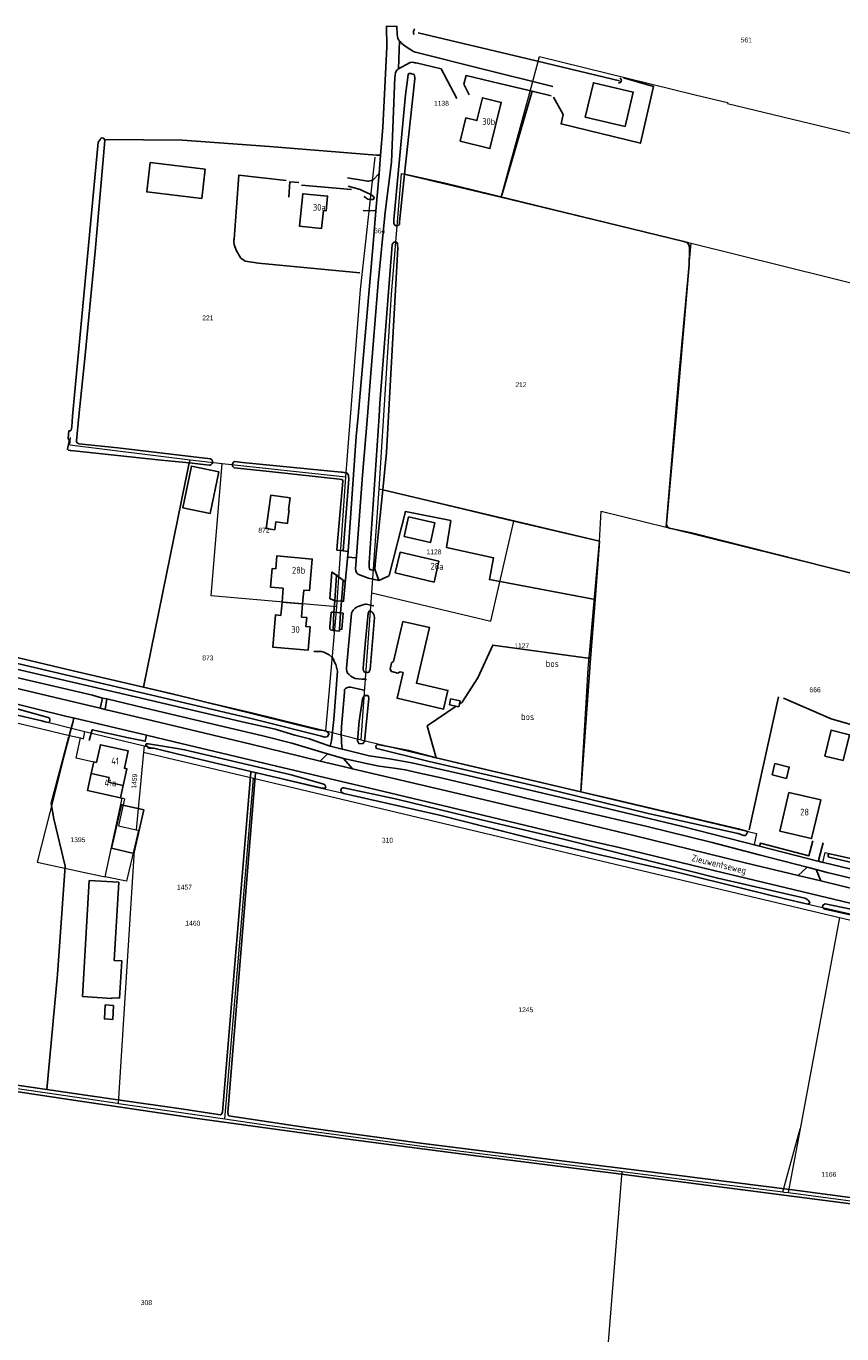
# Model space of a CAD drawing. Header units: metres. Extents: x 233829 to 239427, y 444283 to 448222.
# Tile 6 of 171: x 234455 to 234756, y 445265 to 445747. Entities that reach past the tile are written whole.
import ezdxf
from ezdxf.enums import TextEntityAlignment as Align

# ---------------------------------------------------------------- set-up
doc = ezdxf.new("R2010")
doc.units = ezdxf.units.M
doc.header["$MEASUREMENT"] = 0
for name, color, linetype in [('BIJGEBOUW', 4, 'Continuous'), ('CULTUURAANDUIDING', 253, 'Continuous'), ('DAKRAND', 4, 'Continuous'), ('DAKRAND-BYG', 4, 'Continuous'), ('Goud-kadastrale grenzen', 13, 'Continuous'), ('HEG', 253, 'Continuous'), ('HEK', 253, 'Continuous'), ('HOOFDGEBOUW', 4, 'Continuous'), ('HUISNUMMER', 253, 'Continuous'), ('INSTEEKSLOOT', 153, 'Continuous'), ('KANTVERH', 253, 'Continuous'), ('KUNSTWERK', 253, 'Continuous'), ('MIDSLTGREPPEL', 253, 'Continuous'), ('OVERIGEAFSCH', 253, 'Continuous'), ('OVLIJNOBJ', 253, 'Continuous'), ('RASTER', 253, 'Continuous'), ('STRAATNAAM', 253, 'Continuous'), ('TUSSENMUUR', 253, 'Continuous')]:
    doc.layers.add(name, color=color, linetype=linetype)
doc.layers.add('G01 kadestrale perceelsgrens', color=73, linetype='Continuous', lineweight=0)
doc.layers.add('Z01 perceelnummer', color=73, linetype='Continuous', lineweight=13)
doc.styles.get("Standard").update_dxf_attribs({"font": 'iso.shx'})
doc.styles.add('Styledgn001', font='dgn001.shx')

# ---------------------------------------------------------------- blocks, each defined once
blk = doc.blocks.new('A$C1532452F')
at = {"layer": 'G01 kadestrale perceelsgrens'}
for p, q in [((234593.331, 445693.109), (234630.119, 445684.429)), ((234630.119, 445684.429), (234700.254, 445667.461)), ((234470.852, 445593.006), (234471.127, 445595.783)), ((234470.852, 445593.006), (234515.211, 445587.508)), ((234498.104, 445503.667), (234515.211, 445587.508)), ((234515.211, 445587.508), (234527.042, 445586.147)), ((234527.042, 445586.147), (234572.721, 445581.173)), ((234569.452, 445533.264), (234572.721, 445581.173)), ((234582.281, 445538.392), (234585.034, 445576.823)), ((234585.034, 445576.823), (234634.714, 445564.901)), ((234634.714, 445564.901), (234666.332, 445557.551)), ((234579.485, 445500), (234582.281, 445538.392)), ((234566.501, 445500), (234569.452, 445533.264)), ((234498.104, 445503.667), (234513.728, 445500)), ((234565.396, 445487.55), (234566.501, 445500)), ((234578.338, 445484.248), (234579.485, 445500)), ((234659.441, 445465.076), (234661.522, 445500)), ((234415.747, 445498.893), (234470.713, 445485.855)), ((234470.713, 445485.855), (234468.927, 445478.903)), ((234470.713, 445485.855), (234474.802, 445484.885)), ((234473.136, 445477.424), (234474.802, 445484.885)), ((234474.802, 445484.885), (234475.913, 445484.622)), ((234475.913, 445484.622), (234476.418, 445487.335)), ((234476.418, 445487.335), (234498.266, 445481.988)), ((234565.396, 445487.55), (234578.338, 445484.248)), ((234498.266, 445481.988), (234498.051, 445479.676)), ((234468.927, 445478.903), (234465.025, 445463.639)), ((234479.734, 445475.927), (234473.136, 445477.424)), ((234478.804, 445471.78), (234479.734, 445475.927)), ((234498.051, 445479.676), (234495.382, 445451.021)), ((234498.051, 445479.676), (234538.7, 445470.019)), ((234478.804, 445471.78), (234485.369, 445470.3)), ((234484.994, 445468.643), (234485.369, 445470.3)), ((234484.994, 445468.643), (234490.545, 445467.391)), ((234489.508, 445462.795), (234490.545, 445467.391)), ((234538.7, 445470.019), (234754.936, 445418.649)), ((234465.025, 445463.639), (234458.784, 445439.126)), ((234488.791, 445456.375), (234490.147, 445462.652)), ((234489.508, 445462.795), (234490.147, 445462.652)), ((234491.089, 445462.441), (234490.147, 445462.652)), ((234486.334, 445445.124), (234488.791, 445456.375)), ((234483.849, 445433.721), (234486.334, 445445.124)), ((234488.858, 445350.083), (234494.666, 445443.331)), ((234494.835, 445445.15), (234491.811, 445432.01)), ((234494.835, 445445.15), (234494.666, 445443.331)), ((234458.784, 445439.126), (234474.664, 445435.695)), ((234474.664, 445435.695), (234483.849, 445433.721)), ((234491.811, 445432.01), (234483.849, 445433.721)), ((234754.936, 445418.649), (234740.456, 445340.755)), ((234754.936, 445418.649), (234803.876, 445407.023)), ((234488.441, 445350.144), (234488.858, 445350.083)), ((234734.044, 445317.427), (234740.456, 445340.755)), ((234740.456, 445340.755), (234736.07, 445317.163)), ((234668.138, 445242.848), (234674.734, 445324.971)), ((234736.07, 445317.163), (234767.522, 445313.051))]:
    blk.add_line(p, q, dxfattribs=at)
at = {"layer": 'G01 kadestrale perceelsgrens', "flags": 128}
for points in [[(234630.119, 445684.429), (234640.668, 445722.957), (234644.286, 445736.225)], [(234644.286, 445736.225), (234701.647, 445722.19), (234713.59, 445719.369), (234713.598, 445718.908), (234801.955, 445697.694), (234855.614, 445684.699)], [(234572.721, 445581.173), (234578.14, 445650.372), (234583.516, 445699.185)], [(234585.034, 445576.823), (234589.609, 445648.523), (234593.331, 445693.109)], [(234690.957, 445562.633), (234695.658, 445617.973), (234700.254, 445667.461)], [(234700.254, 445667.461), (234768.65, 445650.447), (234841.68, 445632.54), (234850.813, 445630.301)], [(234569.452, 445533.264), (234522.992, 445537.353), (234527.042, 445586.147)], [(234666.332, 445557.551), (234667.011, 445568.621), (234690.957, 445562.633)], [(234582.281, 445538.392), (234626.305, 445528.017), (234634.714, 445564.901)], [(234690.957, 445562.633), (234762.459, 445544.969), (234831.789, 445527.546), (234844.625, 445524.32)], [(234661.522, 445500), (234662.146, 445510.466), (234666.332, 445557.551)], [(234368.543, 445534.281), (234464.075, 445511.575), (234498.104, 445503.667)], [(234422.412, 445500), (234423.738, 445499.68), (234459.27, 445491.531), (234476.418, 445487.335)], [(234513.728, 445500), (234537.852, 445494.338), (234565.396, 445487.55)], [(234498.266, 445481.988), (234510.844, 445478.91), (234538.891, 445472.281), (234561.012, 445467.052), (234607.363, 445456.414), (234646.137, 445446.617), (234667.656, 445441.492), (234695.566, 445435.246), (234719.805, 445429.23), (234734.84, 445425.523), (234779.995, 445415.182), (234795.781, 445411.215), (234804.268, 445409.035)], [(234578.338, 445484.248), (234613.856, 445475.764), (234659.441, 445465.076)], [(234528.092, 445344.371), (234533.956, 445413.931), (234538.7, 445470.019)], [(234491.089, 445462.441), (234488.825, 445452.517), (234495.382, 445451.021)], [(234659.441, 445465.076), (234724.323, 445449.674), (234723.47, 445445.582), (234748.852, 445438.976), (234749.652, 445442.59), (234790.682, 445433.069), (234836.095, 445422.689)], [(234495.382, 445451.021), (234496.147, 445450.847), (234494.835, 445445.15)], [(234406.062, 445362.152), (234422.564, 445359.82), (234468.333, 445353.071), (234488.441, 445350.144)], [(234488.858, 445350.083), (234508.477, 445347.226), (234528.092, 445344.371)], [(234528.092, 445344.371), (234543.8, 445342.084), (234602.596, 445334.101), (234649.508, 445328.174), (234674.734, 445324.971)], [(234674.734, 445324.971), (234701.564, 445321.565), (234734.044, 445317.427)], [(234734.044, 445317.427), (234734.427, 445317.378), (234736.07, 445317.163)]]:
    blk.add_lwpolyline(points, dxfattribs=at)
at = {"layer": 'G01 kadestrale perceelsgrens', "style": 'Styledgn001'}
blk.add_text('1459', height=1.8, rotation=85.03525, dxfattribs=at).set_placement((234494.634, 445468.95), align=Align.MIDDLE_CENTER)
at = {"layer": 'Z01 perceelnummer', "linetype": 'Continuous', "lineweight": 13, "style": 'Styledgn001'}
for s, p in [('561', (234720.568, 445742.39)), ('1138', (234608.02, 445719.022)), ('664', (234585.214, 445671.954)), ('221', (234521.794, 445639.857)), ('212', (234637.391, 445615.22)), ('872', (234542.524, 445561.538)), ('1128', (234605.281, 445553.545)), ('1127', (234637.653, 445518.924)), ('873', (234521.794, 445514.41)), ('666', (234745.96, 445502.656)), ('1395', (234473.835, 445447.37)), ('310', (234588.106, 445447.18)), ('1457', (234513.16, 445429.84)), ('1460', (234516.243, 445416.557)), ('1245', (234639.2, 445384.651)), ('1166', (234751.056, 445323.914)), ('308', (234499.114, 445276.596))]:
    blk.add_text(s, height=1.8, dxfattribs=at).set_placement(p, align=Align.MIDDLE_CENTER)

msp = doc.modelspace()

# ---------------------------------------------------------------- linework, layer by layer
at = {"layer": 'BIJGEBOUW'}
for points in [[(234594.25, 445559.24), (234595.91, 445566.46), (234605.63, 445564.23), (234603.97, 445557.01), (234594.25, 445559.24)], [(234590.98, 445545.77), (234592.78, 445553.43), (234607.13, 445550.06), (234605.33, 445542.39), (234590.98, 445545.77)]]:
    msp.add_lwpolyline(points, dxfattribs=at)
at = {"layer": 'DAKRAND'}
for p, q in [((234549.22, 445535.04), (234549.66, 445540.1)), ((234556.79, 445534.38), (234557.23, 445539.44)), ((234548.79, 445530.1), (234549.22, 445535.04)), ((234556.36, 445529.48), (234556.79, 445534.38))]:
    msp.add_line(p, q, dxfattribs=at)
at = {"layer": 'DAKRAND-BYG'}
msp.add_line((234551.37, 445565.5), (234551.79, 445569.02), dxfattribs=at)
for points in [[(234675.8, 445710.43), (234661.11, 445713.92), (234664.13, 445726.62), (234678.82, 445723.13), (234675.8, 445710.43)], [(234520.85, 445694.69), (234500.53, 445697.14), (234499.23, 445686.31), (234519.55, 445683.87), (234520.85, 445694.69)], [(234525.86, 445583.09), (234522.65, 445567.75), (234512.58, 445569.85), (234515.8, 445585.19), (234525.86, 445583.09)], [(234545, 445574.44), (234543.31, 445562.13), (234546.52, 445561.69), (234546.93, 445564.65), (234551.17, 445564.06), (234551.37, 445565.5)], [(234551.79, 445569.02), (234551.55, 445569.06), (234552.15, 445573.46), (234545, 445574.44)], [(234610.96, 445497.12), (234611.42, 445499.28), (234614.89, 445498.54), (234614.43, 445496.39), (234610.96, 445497.12)], [(234749.57, 445478.21), (234751.86, 445487.73), (234758.62, 445486.1), (234756.32, 445476.59), (234749.57, 445478.21)], [(234730.14, 445471.24), (234735.41, 445469.96), (234736.43, 445474.16), (234731.15, 445475.44), (234730.14, 445471.24)], [(234486.26, 445444.24), (234489.97, 445460.24), (234498.21, 445458.33), (234494.5, 445442.33), (234486.26, 445444.24)], [(234475.47, 445389.48), (234478, 445432.29), (234488.93, 445431.65), (234487.22, 445402.75)], [(234487.22, 445402.75), (234489.99, 445402.66), (234489.18, 445388.9), (234486.41, 445389.02)], [(234486.41, 445389.02), (234486.4, 445388.84), (234475.47, 445389.48)], [(234487.02, 445386.2), (234486.7, 445381.09), (234483.6, 445381.28), (234483.92, 445386.39), (234487.02, 445386.2)]]:
    msp.add_lwpolyline(points, dxfattribs=at)
at = {"layer": 'HEG'}
msp.add_line((234556.43, 445688.85), (234574.88, 445687.25), dxfattribs=at)
for points in [[(234577.96, 445656.5), (234540.46, 445660.05), (234535.55, 445660.8), (234533.98, 445661.91), (234532.41, 445664.55), (234531.74, 445666.21), (234531.57, 445666.88), (234531.45, 445667.77), (234531.44, 445668.57), (234531.46, 445668.95), (234533.19, 445692.49), (234550.67, 445690.55)], [(234551.66, 445684.43), (234552.09, 445690.07), (234555.36, 445689.76)]]:
    msp.add_lwpolyline(points, dxfattribs=at)
at = {"layer": 'HEK'}
msp.add_lwpolyline([(234734.32, 445499.54), (234751.93, 445492), (234787.94, 445481.62), (234778.38, 445436.59)], dxfattribs=at)
at = {"layer": 'HOOFDGEBOUW'}
for p, q in [((234549.66, 445540.1), (234544.92, 445540.51)), ((234590.37, 445513.14), (234593.79, 445527.92))]:
    msp.add_line(p, q, dxfattribs=at)
for points in [[(234614.94, 445705.04), (234617.05, 445713.63), (234621.14, 445712.62), (234623.22, 445721.06), (234630.14, 445719.36), (234625.94, 445702.33), (234614.94, 445705.04)], [(234564.44, 445679.46), (234563.8, 445672.86), (234555.69, 445673.64), (234556.85, 445685.68), (234565.98, 445684.8), (234565.46, 445679.36), (234564.44, 445679.46)], [(234544.92, 445540.51), (234545.52, 445547.4), (234546.85, 445547.29), (234547.26, 445552.03), (234560.36, 445550.89), (234559.35, 445539.25), (234557.23, 445539.44)], [(234558.01, 445526.01), (234559.54, 445525.88), (234558.84, 445517.32), (234545.8, 445518.38), (234546.76, 445530.26), (234548.79, 445530.1)], [(234556.36, 445529.48), (234558.28, 445529.32), (234558.01, 445526.01)], [(234593.79, 445527.92), (234603.58, 445525.65), (234598.81, 445505.1), (234610.43, 445502.41), (234608.84, 445495.54), (234591.67, 445499.52), (234593.87, 445509.04), (234592.77, 445509.3)], [(234590.37, 445513.14), (234589.62, 445512.62), (234589.07, 445510.23), (234589.59, 445509.37), (234591.98, 445508.8), (234592.77, 445509.3)], [(234480.65, 445475.81), (234482.13, 445482.4), (234492.4, 445480.1), (234490.97, 445473.72), (234491.93, 445473.5), (234490.56, 445467.39)], [(234478.74, 445471.79), (234479.69, 445476.03), (234480.65, 445475.81)], [(234490.56, 445467.39), (234489.52, 445462.79), (234477.34, 445465.53), (234478.74, 445471.79)], [(234736.27, 445464.83), (234748.04, 445462.08), (234744.7, 445447.78), (234732.93, 445450.52), (234736.27, 445464.83)]]:
    msp.add_lwpolyline(points, dxfattribs=at)
at = {"layer": 'INSTEEKSLOOT'}
for p, q in [((234470.28, 445595.41), (234470.5, 445598.14)), ((234586.39, 445576.45), (234583.73, 445550.37)), ((234571.77, 445543.07), (234571.17, 445535.36)), ((234568.12, 445524.57), (234568.32, 445531.27)), ((234570.74, 445531.07), (234570.42, 445524.91)), ((234570.42, 445524.91), (234570.39, 445524.32)), ((234606.04, 445477.61), (234595.81, 445480.23)), ((234659.44, 445465.08), (234606.04, 445477.61)), ((234539.44, 445472.07), (234529.22, 445346.79))]:
    msp.add_line(p, q, dxfattribs=at)
for points in [[(234594.43, 445692.84), (234592.61, 445675.26), (234592.58, 445674.77), (234592.54, 445674.37), (234592.35, 445674.17), (234592.01, 445673.89), (234591.29, 445673.81), (234590.7, 445674.15), (234590.48, 445674.7), (234590.47, 445675.34), (234590.48, 445676.07), (234594.8, 445722.13), (234595.7, 445729.57), (234595.88, 445729.91), (234596.04, 445729.97), (234596.45, 445729.99), (234596.75, 445729.97), (234596.93, 445729.93), (234597.13, 445729.86), (234597.61, 445729.77), (234597.94, 445729.64), (234598.04, 445729.18), (234598.16, 445728.52), (234598.24, 445728.07), (234594.43, 445692.84)], [(234673.4, 445726.57), (234673.67, 445726.56), (234673.93, 445726.64), (234674.15, 445726.78), (234674.33, 445726.98), (234674.43, 445727.23), (234674.46, 445727.49), (234674.42, 445727.76), (234674.3, 445727.99), (234674.11, 445728.19), (234673.88, 445728.32)], [(234483.66, 445705.71), (234483.41, 445706.09), (234483.1, 445706.22), (234482.71, 445706.23), (234482.39, 445706.13), (234482.19, 445705.96), (234482.09, 445705.8), (234482.05, 445705.69), (234481.95, 445705.46), (234481.36, 445704.7), (234479.32, 445683.63), (234475.29, 445640.29), (234471.89, 445603.61)], [(234522.79, 445587.91), (234488.56, 445591.92), (234474.17, 445593.46), (234473.82, 445593.59), (234473.43, 445593.83), (234473.28, 445594.19), (234473.26, 445594.46), (234474.19, 445603.61), (234476.46, 445626.1), (234480.24, 445664.36), (234483.75, 445705.31), (234483.66, 445705.71)], [(234585.01, 445603.61), (234585.34, 445608.38), (234589.87, 445666.86), (234590.13, 445667.45), (234590.37, 445667.7), (234591.07, 445667.92), (234591.41, 445667.77), (234591.79, 445667.32), (234591.86, 445666.76), (234591.88, 445665.76), (234588.52, 445603.61), (234587.79, 445590.16), (234586.39, 445576.45)], [(234471.89, 445603.61), (234471.53, 445599.66), (234471.28, 445598.46), (234470.96, 445598.24), (234470.7, 445598.18), (234470.5, 445598.14)], [(234583.73, 445550.37), (234583.39, 445547.14), (234582.98, 445546.9), (234582.5, 445546.85), (234581.58, 445547), (234581.42, 445547.37), (234581.34, 445547.85), (234581.3, 445548.69), (234581.3, 445549.48), (234585.01, 445603.61)], [(234470.28, 445595.41), (234470.54, 445594.94), (234470.55, 445594.36), (234469.94, 445591.38), (234470.33, 445591.05), (234470.89, 445590.93), (234471.22, 445590.91), (234504.57, 445587.43)], [(234504.57, 445587.43), (234514.91, 445586.33), (234522.29, 445585.53)], [(234522.29, 445585.53), (234522.6, 445585.57), (234522.89, 445585.68), (234523.14, 445585.86), (234523.34, 445586.1), (234523.47, 445586.37), (234523.54, 445586.67), (234523.52, 445586.98), (234523.43, 445587.28), (234523.27, 445587.54), (234523.05, 445587.76), (234522.79, 445587.91)], [(234531.48, 445584.55), (234531.25, 445584.75), (234531.07, 445585.01), (234530.95, 445585.29), (234530.9, 445585.6), (234530.92, 445585.91), (234531.01, 445586.21), (234531.17, 445586.48), (234531.38, 445586.71), (234531.63, 445586.88)], [(234571.77, 445553.88), (234573.81, 445580.45), (234573.77, 445581.42), (234573.66, 445581.8), (234573.46, 445582.23), (234573.07, 445582.65), (234572.06, 445582.86), (234571.41, 445582.89), (234570.96, 445582.92), (234534.54, 445586.54), (234531.63, 445586.88)], [(234531.48, 445584.55), (234545.65, 445583.03), (234570.45, 445580.33), (234570.98, 445580.3), (234571.34, 445580.22), (234571.63, 445579.93), (234571.69, 445579.63), (234569.57, 445555.84), (234569.46, 445554.18)], [(234568.64, 445535.54), (234569.24, 445544.98), (234569.26, 445545.29)], [(234580.81, 445509.03), (234580.49, 445509.03), (234579.91, 445509.13), (234579.47, 445509.3), (234579.2, 445509.77), (234579.19, 445510.28), (234579.16, 445510.71), (234580.03, 445520.67), (234580.99, 445530.96), (234581.41, 445531.68), (234581.77, 445531.7), (234582.06, 445531.59), (234582.35, 445531.42), (234582.68, 445531.05), (234583.13, 445530.48), (234583.32, 445529.34), (234581.68, 445510.18), (234581.28, 445509.14), (234580.81, 445509.03)], [(234438.8, 445517.5), (234472.1, 445509.69), (234498.07, 445503.66)], [(234498.07, 445503.66), (234508.13, 445501.32), (234529.54, 445496.02), (234562.39, 445487.94), (234564.55, 445487.59), (234565.49, 445487.37), (234566.2, 445486.95), (234566.49, 445486.19), (234566.02, 445485.38), (234564.99, 445485.18), (234563.71, 445485.52), (234538.29, 445491.91), (234492.74, 445502.61), (234445.2, 445513.83)], [(234462.99, 445490.62), (234461.73, 445490.8), (234460.55, 445491.24), (234423.74, 445499.68)], [(234578.88, 445482.78), (234577.53, 445482.83), (234577.09, 445483.86), (234577.6, 445491.1), (234578.88, 445499.19), (234579.23, 445500.1), (234579.88, 445500.6), (234580.82, 445500.61), (234581.07, 445500.18), (234581.19, 445499.43), (234579.59, 445483.61), (234578.88, 445482.78)], [(234447.79, 445496.59), (234462.85, 445492.5), (234463.47, 445492.02), (234463.48, 445491.14), (234462.99, 445490.62)], [(234499.84, 445481.12), (234499.37, 445481.84), (234498.99, 445481.97), (234498.91, 445482.16), (234498.91, 445482.45), (234498.96, 445482.65), (234499.04, 445482.72), (234499.16, 445482.74), (234499.85, 445482.69), (234510.51, 445480.99)], [(234537.61, 445472.58), (234510.84, 445478.91), (234501.82, 445481.18), (234499.84, 445481.12)], [(234510.51, 445480.99), (234513.19, 445480.57), (234552.52, 445471.24), (234564.66, 445467.9), (234565, 445467.56), (234565.32, 445466.88), (234565.24, 445466.5), (234564.84, 445466.32), (234564.01, 445466.34), (234537.61, 445472.58)], [(234595.81, 445480.23), (234584.57, 445482.51), (234584.33, 445482.44), (234583.97, 445482.17), (234583.78, 445481.98), (234583.88, 445481.12), (234584.22, 445480.99), (234603.03, 445476.33), (234642.46, 445467.18), (234683.85, 445457.18), (234717.44, 445449.65)], [(234526.5, 445345.89), (234527.02, 445346.29), (234527.18, 445346.96), (234537.66, 445472.16), (234537.61, 445472.58)], [(234591.52, 445462.32), (234572.02, 445466.5), (234571.48, 445466.46), (234571.24, 445466.26), (234571.07, 445466.1), (234570.98, 445465.91), (234570.9, 445465.55), (234570.99, 445465.07), (234571.45, 445464.68), (234571.94, 445464.45), (234607.36, 445456.41), (234646.14, 445446.62), (234667.66, 445441.49)], [(234591.52, 445462.32), (234622.27, 445454.8), (234653.55, 445447.46), (234668.77, 445443.68)], [(234717.53, 445451.33), (234672.31, 445462.05), (234659.44, 445465.08)], [(234717.53, 445451.33), (234721.17, 445450.43), (234720.52, 445449.15), (234720.1, 445448.9), (234719.63, 445448.9), (234717.55, 445449.61), (234717.44, 445449.65)], [(234667.66, 445441.49), (234695.57, 445435.25), (234719.8, 445429.23), (234734.84, 445425.52), (234743.34, 445423.63), (234743.93, 445423.93), (234743.98, 445424.32), (234743.83, 445424.61), (234743.54, 445424.9), (234743.26, 445425.2), (234742.73, 445425.61), (234742.13, 445425.79), (234710.04, 445433.17), (234668.77, 445443.68)], [(234829.75, 445422.19), (234828.53, 445422.27), (234799.32, 445429.39), (234769.87, 445436.53), (234751.17, 445440.93), (234750.92, 445441.09), (234750.82, 445441.34), (234750.85, 445442.01), (234751.13, 445442.2), (234751.42, 445442.15), (234778.36, 445436.11), (234801.96, 445430.28), (234816.43, 445427.11), (234830.02, 445424.13), (234830.6, 445423.7), (234830.75, 445423.02), (234830.55, 445422.65), (234830.22, 445422.39), (234829.75, 445422.19)], [(234781.3, 445416.75), (234759.17, 445421.71), (234749.64, 445423.73), (234748.84, 445423.27), (234748.7, 445422.38), (234749.12, 445421.95), (234749.65, 445421.73), (234780.81, 445414.79)], [(234364.44, 445369.25), (234390.85, 445365.76), (234430.01, 445359.86), (234462.38, 445355.2)], [(234933.61, 445289.96), (234910.72, 445292.95), (234856.25, 445300.12), (234806.38, 445306.69), (234766.77, 445312.09), (234714.49, 445318.78), (234670.55, 445324.45), (234621.68, 445330.6), (234572.63, 445337.01), (234516.96, 445344.6), (234468.88, 445351.73), (234416.71, 445359.63), (234370.93, 445365.9), (234364.83, 445366.76)], [(234462.38, 445355.2), (234478.32, 445352.9), (234488.59, 445351.42)], [(234488.59, 445351.42), (234511.96, 445348.05), (234526.5, 445345.89)], [(234529.22, 445346.79), (234529.34, 445346.11), (234529.48, 445345.45)], [(234529.48, 445345.45), (234558.95, 445341.06), (234600.32, 445335.41), (234644.47, 445329.87), (234694.86, 445323.61), (234737.57, 445318.16), (234782.89, 445312.23), (234844.41, 445303.94)]]:
    msp.add_lwpolyline(points, dxfattribs=at)
at = {"layer": 'KANTVERH'}
for p, q in [((234592.18, 445731.78), (234592.51, 445742.08)), ((234648.49, 445721.77), (234641.48, 445723.44)), ((234573.63, 445553.69), (234572.47, 445541.95)), ((234576.6, 445551.33), (234573.42, 445551.58)), ((234569.24, 445544.98), (234571.77, 445543.07)), ((234570.39, 445524.32), (234568.12, 445524.57)), ((234482.9, 445499.59), (234484.56, 445499.28)), ((234482, 445495.86), (234481.98, 445495.77)), ((234483.85, 445495.42), (234482, 445495.86)), ((234483.83, 445495.32), (234483.85, 445495.42)), ((234472.1, 445492.31), (234499.11, 445485.94)), ((234571.43, 445480.76), (234566.97, 445481.93)), ((234565.96, 445479.03), (234571.91, 445477.3)), ((234720.12, 445438.8), (234679.01, 445448.92)), ((234725.47, 445445.03), (234747.49, 445439.38)), ((234743.03, 445437.21), (234739.67, 445434.15)), ((234746.42, 445436.33), (234748.14, 445432.14))]:
    msp.add_line(p, q, dxfattribs=at)
for points in [[(234583.84, 445679.41), (234584.99, 445693.17), (234585.55, 445699.85), (234586.41, 445710.07), (234587.82, 445739.86), (234587.79, 445747.48), (234591.6, 445747.37), (234591.64, 445744.35), (234591.75, 445743.61), (234591.91, 445743.06), (234592.05, 445742.73), (234592.36, 445742.25), (234592.76, 445741.77), (234593.47, 445741.05), (234594.07, 445740.53), (234594.97, 445739.84), (234597.71, 445738.19), (234598.36, 445737.93), (234599, 445737.73), (234599.48, 445737.6), (234622.45, 445731.86), (234649.18, 445725.23)], [(234613.68, 445720.84), (234607.9, 445731.68), (234598.69, 445734), (234598.24, 445734.01), (234597.86, 445734.07), (234597.2, 445734.14), (234596.79, 445734.11), (234596.5, 445734.05), (234591.89, 445731.63), (234591.67, 445731.38), (234591.36, 445730.86), (234591.06, 445730.28), (234590.89, 445729.55), (234590.89, 445729.13), (234590.83, 445728.61), (234589.61, 445697.33), (234587.21, 445678.92), (234584.68, 445652.75), (234581.83, 445617.89), (234580.68, 445603.61)], [(234641.48, 445723.44), (234629.49, 445726.31), (234617.1, 445729.27), (234616.33, 445726.06), (234618.24, 445722.18)], [(234584.99, 445693.17), (234582.98, 445690.95), (234582.21, 445690.51), (234581.17, 445690.33), (234580.71, 445690.35), (234580.07, 445690.39), (234573.33, 445691.49)], [(234573.61, 445688.46), (234578.06, 445687.23), (234579.25, 445686.65), (234580.61, 445685.99), (234581.66, 445685.5), (234582.49, 445684.96), (234582.99, 445684.63), (234583.22, 445684.01), (234582.98, 445683.66), (234582.82, 445683.59), (234582.59, 445683.59), (234582.35, 445683.56), (234581.46, 445683.54), (234580.91, 445683.68), (234580.61, 445683.84), (234580.25, 445684.1), (234579.67, 445684.49), (234579.43, 445684.63)], [(234577.24, 445603.61), (234582.82, 445667.17), (234583.84, 445679.41), (234579.18, 445679.53)], [(234571.77, 445553.88), (234573.63, 445553.69), (234576.59, 445596.14), (234577.24, 445603.61)], [(234580.68, 445603.61), (234578.93, 445581.78), (234576.4, 445548.68), (234576.29, 445547.42), (234576.39, 445546.51), (234576.79, 445545.74), (234577.16, 445545.33), (234578.78, 445544.7), (234579.17, 445544.55), (234579.75, 445544.32), (234581.11, 445543.79), (234584.89, 445543.04)], [(234566.97, 445481.93), (234563.36, 445483.16), (234559.27, 445484.53), (234553.96, 445485.96), (234546.61, 445488.09), (234533.93, 445490.98), (234495.13, 445500.05), (234454.89, 445509.43), (234412.95, 445519.32), (234373.66, 445528.58), (234364.83, 445530.75), (234363.63, 445531.05), (234363.08, 445531.35), (234362.97, 445531.62), (234362.89, 445532.03), (234362.87, 445532.59), (234362.86, 445532.99), (234365.26, 445562.99)], [(234568.64, 445535.54), (234566.83, 445536.34), (234567.57, 445546.09), (234569.24, 445544.98)], [(234571.77, 445543.07), (234572.28, 445542.51), (234572.43, 445542.26), (234572.47, 445541.95), (234571.92, 445535.35), (234571.17, 445535.36)], [(234583.06, 445533.65), (234580.3, 445534.2), (234579.93, 445534.22), (234579.36, 445534.11), (234578.79, 445533.91), (234578.23, 445533.72), (234577.77, 445533.56), (234577.29, 445533.39), (234576.73, 445533.14), (234576.16, 445532.75), (234575.42, 445532.07), (234575.21, 445531.69), (234575.06, 445531.38), (234574.82, 445530.91), (234574.79, 445530.75), (234572.95, 445510.68), (234572.95, 445510.07), (234573.06, 445509.48), (234573.41, 445508.84), (234573.91, 445508.27), (234574.57, 445507.75), (234575.23, 445507.33), (234576.23, 445506.87), (234577.31, 445506.72), (234578.63, 445506.62), (234579.62, 445506.55), (234580.03, 445506.5), (234580.38, 445506.45)], [(234568.12, 445524.57), (234567.06, 445524.83), (234566.89, 445525), (234566.8, 445525.63), (234566.78, 445525.99), (234567.32, 445531.18), (234567.5, 445531.31), (234568.32, 445531.27)], [(234570.74, 445531.07), (234571.75, 445530.88), (234571.3, 445524.97), (234570.42, 445524.91)], [(234350.72, 445371.24), (234354.38, 445416.2), (234358.28, 445465.1), (234360.82, 445495.43), (234362.22, 445508.24), (234362.91, 445510.59), (234363.49, 445511.7), (234364.52, 445513.18), (234365.92, 445514.56), (234367.69, 445515.63), (234369.39, 445516.1), (234370.68, 445516.16), (234372.25, 445515.98), (234376.91, 445514.98), (234406.4, 445508.07), (234445.39, 445498.8), (234469.76, 445492.86), (234472.1, 445492.31)], [(234566.97, 445481.93), (234567.41, 445483.78), (234568.35, 445491.71), (234569.63, 445509.59), (234569.05, 445511.98), (234568.49, 445513.11), (234568.17, 445513.97), (234567.66, 445514.62), (234566.62, 445515.51), (234565.59, 445516.1), (234564.57, 445516.55), (234563.78, 445516.76), (234562.81, 445516.84), (234561.35, 445516.85), (234560.98, 445516.86)], [(234482, 445495.86), (234465.39, 445499.85), (234427.5, 445508.84)], [(234447.51, 445508.09), (234479.18, 445500.72), (234482.9, 445499.59), (234482, 445495.86)], [(234563.29, 445476.37), (234537.2, 445482.75), (234501.59, 445491.17), (234483.85, 445495.42), (234484.56, 445499.28), (234498.26, 445495.95), (234523.71, 445489.99), (234542.15, 445485.67), (234552.76, 445482.98), (234563.89, 445479.64), (234565.96, 445479.03), (234563.29, 445476.37)], [(234579.56, 445502.5), (234574.44, 445503.66), (234574.22, 445503.65), (234573.84, 445503.65), (234573.34, 445503.54), (234572.59, 445503.11), (234572.27, 445502.76), (234572.23, 445502.51), (234572.2, 445502.04), (234572.19, 445501.69), (234571.11, 445488.98), (234571.02, 445485.91), (234571.09, 445484.61), (234571.14, 445483.16), (234571.27, 445482.05), (234571.43, 445480.76)], [(234472.1, 445492.31), (234472.17, 445491.77), (234472.13, 445491.08), (234470.58, 445485.65)], [(234477.96, 445483.95), (234479.12, 445487.9), (234492.46, 445484.92), (234498.71, 445483.69), (234499.11, 445485.94)], [(234499.11, 445485.94), (234509.41, 445483.51), (234547.12, 445474.47), (234584.15, 445465.73), (234611, 445459.34), (234642.32, 445451.88), (234660.04, 445447.62), (234673.67, 445444.43)], [(234725.47, 445445.03), (234696.57, 445452.37), (234655.4, 445462.18), (234616.15, 445471.45), (234597.1, 445475.76), (234588.83, 445477.14), (234581.32, 445478.28), (234572.44, 445480.5), (234571.43, 445480.76)], [(234575.15, 445473.5), (234572.19, 445474.19), (234563.29, 445476.37)], [(234575.15, 445473.5), (234571.91, 445477.3), (234575.33, 445476.62), (234580.86, 445475.3), (234585.06, 445474.52), (234590.52, 445473.75), (234594.75, 445473.09), (234598.34, 445472.31)], [(234679.01, 445448.92), (234645.18, 445457.09), (234612, 445464.87), (234575.15, 445473.5)], [(234598.34, 445472.31), (234606.88, 445470.4), (234621.93, 445466.86), (234641.8, 445462.13), (234659.02, 445458), (234683.44, 445452.34), (234707.93, 445446.39), (234725.28, 445441.81)], [(234725.47, 445445.03), (234725.79, 445446.04), (234743.72, 445441.43), (234745.14, 445446.98)], [(234748.93, 445446.16), (234747.39, 445440.13), (234747.49, 445439.38), (234752.18, 445438.18), (234785.86, 445430.16), (234807.93, 445424.84), (234814.04, 445423.53), (234819.04, 445422.56), (234826.88, 445421.23), (234831.88, 445420.24), (234840.07, 445418.4), (234844.55, 445417.05), (234849.08, 445415.63), (234860.54, 445412.46), (234875.71, 445408.87), (234885.1, 445406.59), (234890.92, 445404.93), (234898.23, 445402.63), (234903.07, 445401.08)], [(234673.67, 445444.43), (234709.07, 445435.85), (234758.96, 445423.9), (234781.74, 445418.57)], [(234725.28, 445441.81), (234743.03, 445437.21), (234746.42, 445436.33), (234750.46, 445435.28)], [(234762.16, 445428.8), (234748.14, 445432.14), (234739.67, 445434.15), (234720.12, 445438.8)], [(234750.46, 445435.28), (234780.38, 445428.11), (234813.49, 445420.59), (234819.24, 445419.47), (234818.57, 445416.71), (234818.41, 445416.44), (234818, 445415.62)]]:
    msp.add_lwpolyline(points, dxfattribs=at)
at = {"layer": 'KUNSTWERK'}
for p, q in [((234569.46, 445554.18), (234571.77, 445553.88)), ((234571.17, 445535.36), (234570.74, 445531.07))]:
    msp.add_line(p, q, dxfattribs=at)
msp.add_lwpolyline([(234570.74, 445531.07), (234568.32, 445531.27), (234568.64, 445535.54), (234571.17, 445535.36)], dxfattribs=at)
at = {"layer": 'MIDSLTGREPPEL'}
for points in [[(234597.82, 445744.45), (234597.7, 445744.97), (234597.74, 445745.68), (234597.93, 445746.1), (234598.07, 445746.32), (234598.18, 445746.38)], [(234673.72, 445727.34), (234637.38, 445736), (234599.47, 445745.02)], [(234694.66, 445603.61), (234694.94, 445606.72), (234699.49, 445659.55), (234699.59, 445664.51), (234699.58, 445665.9), (234699.32, 445666.77), (234698.73, 445667.61), (234697.55, 445668.1), (234654.55, 445678.46), (234609.27, 445689.52), (234594.43, 445692.84)], [(234844.63, 445524.32), (234842.73, 445524.78), (234794, 445537.01), (234751.44, 445547.64), (234700.3, 445560.51), (234692.06, 445562.35), (234691.66, 445562.67), (234691.21, 445563.16), (234691.1, 445563.72), (234691.11, 445564.11), (234694.66, 445603.61)]]:
    msp.add_lwpolyline(points, dxfattribs=at)
at = {"layer": 'OVERIGEAFSCH'}
msp.add_lwpolyline([(234483.66, 445705.71), (234512.47, 445705.38), (234544.55, 445703.13), (234584, 445699.83), (234585.55, 445699.85)], dxfattribs=at)
at = {"layer": 'OVLIJNOBJ'}
msp.add_line((234584.89, 445543.04), (234583.39, 445547.14), dxfattribs=at)
for points in [[(234664.72, 445535.93), (234625.73, 445543.31), (234627.27, 445551.38), (234609.84, 445555.17), (234611.45, 445565.11), (234594.75, 445568.49), (234588.7, 445544.88), (234588.21, 445544.49), (234587.82, 445544.32), (234584.89, 445543.04)], [(234614.64, 445497.38), (234615.65, 445498.06), (234621.49, 445507.12), (234626.95, 445519.12), (234663.1, 445514.23)], [(234606.04, 445477.61), (234602.78, 445489.33), (234613.48, 445496.59)]]:
    msp.add_lwpolyline(points, dxfattribs=at)
at = {"layer": 'RASTER'}
for p, q in [((234641.48, 445723.44), (234630.3, 445685.18)), ((234498.07, 445503.66), (234514.91, 445586.33)), ((234664.72, 445535.93), (234663.1, 445514.23)), ((234663.1, 445514.23), (234659.44, 445465.08)), ((234721.68, 445451.05), (234732.51, 445500.13))]:
    msp.add_line(p, q, dxfattribs=at)
for points in [[(234675.27, 445728.39), (234686.26, 445725.22), (234681.49, 445704.26), (234652.19, 445711.39), (234652.98, 445714.83), (234649.35, 445721.29)], [(234586.39, 445576.45), (234666.33, 445557.55), (234664.72, 445535.93)], [(234470.47, 445485.34), (234463.96, 445460.68), (234464.89, 445455.09), (234469.17, 445437.64), (234466.31, 445397.62), (234462.38, 445355.2)]]:
    msp.add_lwpolyline(points, dxfattribs=at)
at = {"layer": 'TUSSENMUUR'}
for p, q in [((234556.79, 445534.38), (234549.22, 445535.04)), ((234478.74, 445471.79), (234485.37, 445470.3)), ((234484.99, 445468.64), (234485.37, 445470.3)), ((234484.99, 445468.64), (234490.56, 445467.39))]:
    msp.add_line(p, q, dxfattribs=at)

# ---------------------------------------------------------------- block references
at = {"layer": 'Goud-kadastrale grenzen', "linetype": 'Continuous'}
msp.add_blockref('A$C1532452F', (0, 0), dxfattribs=at)

# ---------------------------------------------------------------- texts
at = {"layer": 'CULTUURAANDUIDING'}
for p in [(234646.57, 445511.07), (234637.45, 445491.47)]:
    msp.add_text('bos', height=2.5, dxfattribs=at).set_placement(p)
at = {"layer": 'HUISNUMMER'}
for s, p in [('30b', (234623.08, 445711.04)), ('30a', (234560.59, 445679.42)), ('28b', (234552.88, 445545.54)), ('28a', (234604, 445547)), ('30', (234552.6, 445523.66)), ('41', (234486.16, 445475.13)), ('41a', (234483.61, 445467.07)), ('28', (234740.48, 445456.3))]:
    msp.add_text(s, height=2.5, dxfattribs=at).set_placement(p)
at = {"layer": 'STRAATNAAM'}
msp.add_text('Zieuwentseweg', height=2.5, rotation=346.3392, dxfattribs=at).set_placement((234700.17, 445439.56))

doc.saveas('drawing.dxf')
